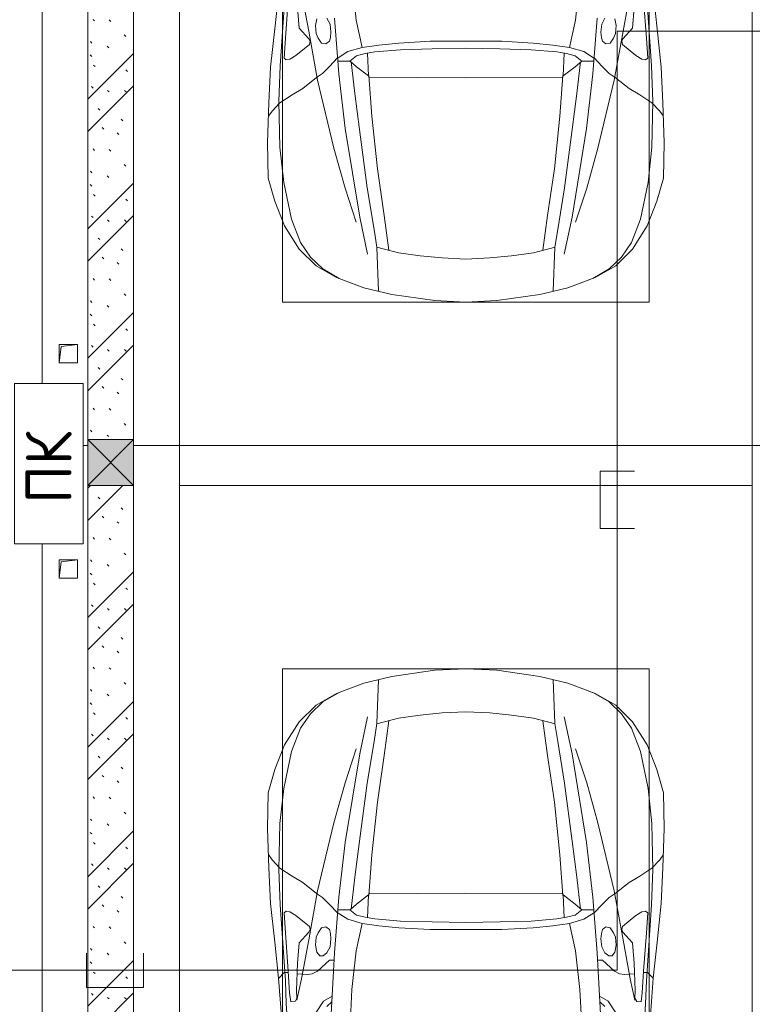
# Model space of a CAD drawing. Header units: millimetres. Extents: x -32229 to 169101, y -13689 to 125138.
# Tile 87 of 202: x 34838 to 38035, y 62085 to 66383. Entities that reach past the tile are written whole.
import ezdxf

# ---------------------------------------------------------------- set-up
doc = ezdxf.new("R2010")
doc.units = ezdxf.units.MM
for name, color, linetype, lineweight in [('A-____-NOTE-TEXT', 5, 'Continuous', 18), ('A-DETL-GENF-OTLN', 7, 'Continuous', 18), ('A-FLOR-____-OTLN', 7, 'Continuous', 18), ('A-GLAZ-____-MCUT', 7, 'Continuous', 9), ('A-GLAZ-____-OTLN', 7, 'Continuous', 18), ('A-WALL-____-PATT', 7, 'Continuous', 40), ('C-PRKG-____-OTLN', 7, 'Continuous', 18), ('I-WALL-____-MCUT', 7, 'Continuous', 40), ('M-EQPM-____-OTLN', 7, 'Continuous', 18)]:
    doc.layers.add(name, color=color, linetype=linetype, lineweight=lineweight)
doc.layers.add('A-DETL-____-OTLN', color=7, linetype='Continuous', lineweight=9, true_color=0x00a600)
doc.styles.add('GOST Common', font='GOST_Common.ttf', dxfattribs={"height": 200})

# ---------------------------------------------------------------- blocks, each defined once
blk = doc.blocks.new('АР_Машиноместо - 4900x2400_М__5300х2500_-V33--01 ЭМ')
at = {"layer": 'C-PRKG-____-OTLN', "color": 253, "lineweight": 13, "true_color": 0xaaaaaa}
blk.add_line((0, 0), (0, 4855), dxfattribs=at)
blk = doc.blocks.new('АР_Машиноместо - 4900x2400_М__5300х2500_-V35--01 ЭМ')
at = {"layer": 'C-PRKG-____-OTLN', "color": 253, "lineweight": 13, "true_color": 0xaaaaaa}
blk.add_line((0, 0), (0, -5045), dxfattribs=at)
blk = doc.blocks.new('АР_Машиноместо - 4900x2400_М__5300х2500_-V11--01 ЭМ')
at = {"layer": 'A-DETL-GENF-OTLN', "color": 254, "lineweight": 13, "true_color": 0xd4d4d4}
for p, q in [((439.5, -3468.5), (462, -3136.6)), ((752.8, -3099), (771.7, -3268.5)), ((1747.2, -3099), (1728.3, -3268.5)), ((2060.5, -3468.5), (2038, -3136.6)), ((532.7, -3145.9), (564, -3316.2)), ((1967.3, -3145.9), (1936, -3316.2)), ((771.7, -3268.5), (797.1, -3388.2)), ((1728.3, -3268.5), (1702.9, -3388.2)), ((564, -3316.2), (602.3, -3530.2)), ((1936, -3316.2), (1897.7, -3530.2)), ((797.1, -3388.2), (734.6, -3405.8)), ((870, -3377.1), (797.1, -3388.2)), ((957.1, -3368.9), (870, -3377.1)), ((1093.5, -3360.7), (957.1, -3368.9)), ((1250, -3360.7), (1093.5, -3360.7)), ((1250, -3360.7), (1406.5, -3360.7)), ((1406.5, -3360.7), (1542.9, -3368.9)), ((1542.9, -3368.9), (1630, -3377.1)), ((1630, -3377.1), (1702.9, -3388.2)), ((1702.9, -3388.2), (1765.4, -3405.8)), ((734.6, -3405.8), (688.5, -3435.5)), ((1765.4, -3405.8), (1811.5, -3435.5)), ((434.2, -3623.7), (439.5, -3468.5)), ((749.1, -3450.8), (765.5, -3589.1)), ((1750.9, -3450.8), (1734.5, -3589.1)), ((2065.8, -3623.7), (2060.5, -3468.5)), ((695.7, -3502.8), (723.2, -3741.5)), ((1804.3, -3502.8), (1776.8, -3741.5)), ((602.3, -3530.2), (673.6, -3827.1)), ((1897.7, -3530.2), (1826.4, -3827.1)), ((765.5, -3589.1), (785.7, -3746.6)), ((1734.5, -3589.1), (1714.3, -3746.6)), ((438.6, -3823.4), (434.2, -3623.7)), ((2061.4, -3823.4), (2065.8, -3623.7)), ((723.2, -3741.5), (786.9, -4128.3)), ((785.7, -3746.6), (819.4, -4000.8)), ((1714.3, -3746.6), (1680.6, -4000.8)), ((1776.8, -3741.5), (1713.1, -4128.3)), ((454.7, -3976.8), (438.6, -3823.4)), ((2045.3, -3976.8), (2061.4, -3823.4)), ((673.6, -3827.1), (722.7, -4001.8)), ((1826.4, -3827.1), (1777.3, -4001.8)), ((488.6, -4138.1), (454.7, -3976.8)), ((2011.4, -4138.1), (2045.3, -3976.8)), ((722.7, -4001.8), (771.7, -4149.8)), ((819.4, -4000.8), (849, -4182.8)), ((1680.6, -4000.8), (1651, -4182.8)), ((1777.3, -4001.8), (1728.3, -4149.8)), ((527.8, -4239.8), (488.6, -4138.1)), ((786.9, -4128.3), (821.1, -4289.8)), ((1713.1, -4128.3), (1678.9, -4289.8)), ((1972.2, -4239.8), (2011.4, -4138.1)), ((849, -4182.8), (861.2, -4260.3)), ((1651, -4182.8), (1638.8, -4260.3)), ((571.5, -4303.1), (527.8, -4239.8)), ((1928.5, -4303.1), (1972.2, -4239.8)), ((625, -4354.8), (571.5, -4303.1)), ((1875, -4354.8), (1928.5, -4303.1)), ((696.3, -4395.8), (625, -4354.8)), ((1803.7, -4395.8), (1875, -4354.8))]:
    blk.add_line(p, q, dxfattribs=at)
at = {"layer": 'A-DETL-GENF-OTLN', "color": 253, "lineweight": 13, "true_color": 0xaaaaaa}
for p, q in [((415.7, -3305.9), (432.8, -3149.3)), ((474.8, -3179.9), (462.2, -3347.3)), ((2025.2, -3179.9), (2037.8, -3347.3)), ((2084.3, -3305.9), (2067.1, -3148.3)), ((522.2, -3303.2), (515.3, -3213.7)), ((1977.8, -3303.2), (1984.7, -3213.7)), ((599.8, -3262.3), (593.6, -3292.5)), ((657.2, -3286.3), (643.2, -3259.9)), ((676.4, -3260.1), (695.7, -3502.8)), ((1823.6, -3260.1), (1804.3, -3502.8)), ((1842.8, -3286.3), (1856.8, -3259.9)), ((1900.2, -3262.3), (1906.4, -3292.5)), ((397.1, -3474.2), (415.7, -3305.9)), ((564.6, -3349.7), (522.2, -3303.2)), ((593.6, -3292.5), (597.1, -3327.4)), ((661.1, -3321.2), (657.2, -3286.3)), ((1838.9, -3321.2), (1842.8, -3286.3)), ((1906.4, -3292.5), (1902.9, -3327.4)), ((1935.4, -3349.7), (1977.8, -3303.2)), ((2102.9, -3474.2), (2084.3, -3305.9)), ((462.2, -3347.3), (456.6, -3434.5)), ((569.7, -3360.7), (564.6, -3349.7)), ((597.1, -3327.4), (605.2, -3346.8)), ((605.2, -3346.8), (620, -3369.3)), ((654.1, -3360.7), (658.7, -3344.5)), ((658.7, -3344.5), (661.1, -3321.2)), ((1841.3, -3344.5), (1838.9, -3321.2)), ((1845.9, -3360.7), (1841.3, -3344.5)), ((1894.8, -3346.8), (1880, -3369.3)), ((1902.9, -3327.4), (1894.8, -3346.8)), ((1930.3, -3360.7), (1935.4, -3349.7)), ((2037.8, -3347.3), (2043.4, -3434.5)), ((508, -3422.8), (566.8, -3375.1)), ((566.8, -3375.1), (569.7, -3360.7)), ((620, -3369.3), (638.7, -3372.5)), ((638.7, -3372.5), (654.1, -3360.7)), ((1102.5, -3394.3), (965.3, -3397.8)), ((1250, -3391.3), (1102.5, -3394.3)), ((1250, -3391.3), (1397.5, -3394.3)), ((1397.5, -3394.3), (1534.7, -3397.8)), ((1861.3, -3372.5), (1845.9, -3360.7)), ((1880, -3369.3), (1861.3, -3372.5)), ((1933.2, -3375.1), (1930.3, -3360.7)), ((1992, -3422.8), (1933.2, -3375.1)), ((456.6, -3434.5), (466.2, -3441.1)), ((481.5, -3439.1), (508, -3422.8)), ((690.2, -3433.7), (654.7, -3470.4)), ((773, -3424.2), (744.1, -3447.2)), ((811.1, -3414.8), (773, -3424.2)), ((853.3, -3407.2), (811.1, -3414.8)), ((825.6, -3512.1), (821, -3413)), ((965.3, -3397.8), (853.3, -3407.2)), ((1534.7, -3397.8), (1646.7, -3407.2)), ((1646.7, -3407.2), (1688.9, -3414.8)), ((1674.4, -3512.1), (1679, -3413)), ((1688.9, -3414.8), (1727, -3424.2)), ((1727, -3424.2), (1755.7, -3447)), ((1809.8, -3433.7), (1845.3, -3470.4)), ((2018.5, -3439.1), (1992, -3422.8)), ((2043.4, -3434.5), (2033.8, -3441.1)), ((390.2, -3630), (397.1, -3474.2)), ((466.2, -3441.1), (481.5, -3439.1)), ((654.7, -3470.4), (624.9, -3501.2)), ((744.1, -3447.2), (691.3, -3447.2)), ((744.3, -3447), (773.2, -3472.4)), ((773.2, -3472.4), (825.6, -3512.1)), ((1726.8, -3472.4), (1674.4, -3512.1)), ((1755.7, -3447), (1726.8, -3472.4)), ((1755.7, -3447.2), (1808.7, -3447.2)), ((1845.3, -3470.4), (1875.1, -3501.2)), ((2033.8, -3441.1), (2018.5, -3439.1)), ((2109.8, -3630), (2102.9, -3474.2)), ((598.3, -3518.6), (537.9, -3567)), ((624.9, -3501.2), (598.3, -3518.6)), ((840.1, -3687.8), (826.6, -3509.6)), ((1250, -3520.1), (827.2, -3517.2)), ((1250, -3520.1), (1672.8, -3517.2)), ((1659.9, -3687.8), (1673.4, -3509.6)), ((1875.1, -3501.2), (1901.7, -3518.6)), ((1901.7, -3518.6), (1962.1, -3567)), ((537.9, -3567), (491.4, -3594.2)), ((1962.1, -3567), (2008.6, -3594.2)), ((491.4, -3594.2), (438.6, -3629.8)), ((2008.6, -3594.2), (2061.4, -3629.8)), ((384, -3802.9), (390.2, -3630)), ((438.6, -3629.8), (403.8, -3665.5)), ((2061.4, -3629.8), (2096.2, -3665.5)), ((2116, -3802.9), (2109.8, -3630)), ((403.8, -3665.5), (388.1, -3688.4)), ((863.9, -3917.5), (840.1, -3687.8)), ((1636.1, -3917.5), (1659.9, -3687.8)), ((2096.2, -3665.5), (2111.9, -3688.4)), ((387.4, -3958.4), (384, -3802.9)), ((2112.6, -3958.4), (2116, -3802.9)), ((893.6, -4121.6), (863.9, -3917.5)), ((1606.4, -4121.6), (1636.1, -3917.5)), ((416.4, -4059.2), (387.4, -3958.4)), ((2083.6, -4059.2), (2112.6, -3958.4)), ((458.6, -4167), (416.4, -4059.2)), ((2041.4, -4167), (2083.6, -4059.2)), ((914, -4272.5), (893.6, -4121.6)), ((1586, -4272.5), (1606.4, -4121.6)), ((522.5, -4267.9), (458.6, -4167)), ((1977.5, -4267.9), (2041.4, -4167)), ((596.3, -4340.6), (522.5, -4267.9)), ((955.5, -4283.9), (861, -4259.4)), ((861.2, -4260.3), (869.3, -4451.1)), ((1050.4, -4297.3), (955.5, -4283.9)), ((1146, -4306.7), (1050.4, -4297.3)), ((1354, -4306.7), (1449.6, -4297.3)), ((1449.6, -4297.3), (1544.5, -4283.9)), ((1544.5, -4283.9), (1639, -4259.4)), ((1638.8, -4260.3), (1630.7, -4451.1)), ((1903.7, -4340.6), (1977.5, -4267.9)), ((686, -4391.6), (596.3, -4340.6)), ((1250, -4312), (1146, -4306.7)), ((1250, -4312), (1354, -4306.7)), ((1814, -4391.6), (1903.7, -4340.6)), ((804.4, -4436.7), (686, -4391.6)), ((1695.6, -4436.7), (1814, -4391.6)), ((927, -4466.6), (804.4, -4436.7)), ((1114.6, -4493), (927, -4466.6)), ((1385.4, -4493), (1573, -4466.6)), ((1573, -4466.6), (1695.6, -4436.7)), ((1250, -4500), (1114.6, -4493)), ((1250, -4500), (1385.4, -4493))]:
    blk.add_line(p, q, dxfattribs=at)
at = {"layer": 'C-PRKG-____-OTLN', "color": 253, "lineweight": 13, "true_color": 0xaaaaaa}
for p, q in [((0, 0), (0, -5300)), ((2500, 0), (2500, -5300)), ((450, -800), (450, -4500)), ((2050, -800), (2050, -4500)), ((450, -4500), (2050, -4500)), ((2500, -5300), (0, -5300))]:
    blk.add_line(p, q, dxfattribs=at)
blk = doc.blocks.new('АР_Машиноместо - 4900x2400_М__5300х2500_-3113489--01 ЭМ')
at = {"layer": 'A-DETL-GENF-OTLN', "color": 253, "lineweight": 13, "true_color": 0xaaaaaa}
for p, q in [((1114.6, 4493), (927, 4466.6)), ((1250, 4500), (1114.6, 4493)), ((1250, 4500), (1385.4, 4493)), ((1385.4, 4493), (1573, 4466.6)), ((804.4, 4436.7), (686, 4391.6)), ((927, 4466.6), (804.4, 4436.7)), ((861.2, 4260.3), (869.3, 4451.1)), ((1573, 4466.6), (1695.6, 4436.7)), ((1638.8, 4260.3), (1630.7, 4451.1)), ((1695.6, 4436.7), (1814, 4391.6)), ((686, 4391.6), (596.3, 4340.6)), ((1814, 4391.6), (1903.7, 4340.6)), ((596.3, 4340.6), (522.5, 4267.9)), ((1146, 4306.7), (1050.4, 4297.3)), ((1250, 4312), (1146, 4306.7)), ((1250, 4312), (1354, 4306.7)), ((1354, 4306.7), (1449.6, 4297.3)), ((1903.7, 4340.6), (1977.5, 4267.9)), ((522.5, 4267.9), (458.6, 4167)), ((955.5, 4283.9), (861, 4259.4)), ((914, 4272.5), (893.6, 4121.6)), ((1050.4, 4297.3), (955.5, 4283.9)), ((1449.6, 4297.3), (1544.5, 4283.9)), ((1544.5, 4283.9), (1639, 4259.4)), ((1586, 4272.5), (1606.4, 4121.6)), ((1977.5, 4267.9), (2041.4, 4167)), ((458.6, 4167), (416.4, 4059.2)), ((2041.4, 4167), (2083.6, 4059.2)), ((893.6, 4121.6), (863.9, 3917.5)), ((1606.4, 4121.6), (1636.1, 3917.5)), ((416.4, 4059.2), (387.4, 3958.4)), ((2083.6, 4059.2), (2112.6, 3958.4)), ((387.4, 3958.4), (384, 3802.9)), ((2112.6, 3958.4), (2116, 3802.9)), ((863.9, 3917.5), (840.1, 3687.8)), ((1636.1, 3917.5), (1659.9, 3687.8)), ((384, 3802.9), (390.2, 3630)), ((2116, 3802.9), (2109.8, 3630)), ((403.8, 3665.5), (388.1, 3688.4)), ((438.6, 3629.8), (403.8, 3665.5)), ((840.1, 3687.8), (826.6, 3509.6)), ((1659.9, 3687.8), (1673.4, 3509.6)), ((2061.4, 3629.8), (2096.2, 3665.5)), ((2096.2, 3665.5), (2111.9, 3688.4)), ((390.2, 3630), (397.1, 3474.2)), ((491.4, 3594.2), (438.6, 3629.8)), ((2008.6, 3594.2), (2061.4, 3629.8)), ((2109.8, 3630), (2102.9, 3474.2)), ((537.9, 3567), (491.4, 3594.2)), ((1962.1, 3567), (2008.6, 3594.2)), ((598.3, 3518.6), (537.9, 3567)), ((1901.7, 3518.6), (1962.1, 3567)), ((624.9, 3501.2), (598.3, 3518.6)), ((654.7, 3470.4), (624.9, 3501.2)), ((676.4, 3260.1), (695.7, 3502.8)), ((773.2, 3472.4), (825.6, 3512.1)), ((825.6, 3512.1), (821, 3413)), ((1250, 3520.1), (827.2, 3517.2)), ((1250, 3520.1), (1672.8, 3517.2)), ((1674.4, 3512.1), (1679, 3413)), ((1726.8, 3472.4), (1674.4, 3512.1)), ((1823.6, 3260.1), (1804.3, 3502.8)), ((1845.3, 3470.4), (1875.1, 3501.2)), ((1875.1, 3501.2), (1901.7, 3518.6)), ((397.1, 3474.2), (415.7, 3305.9)), ((456.6, 3434.5), (466.2, 3441.1)), ((466.2, 3441.1), (481.5, 3439.1)), ((481.5, 3439.1), (508, 3422.8)), ((690.2, 3433.7), (654.7, 3470.4)), ((744.1, 3447.2), (691.3, 3447.2)), ((773, 3424.2), (744.1, 3447.2)), ((744.3, 3447), (773.2, 3472.4)), ((1755.7, 3447), (1726.8, 3472.4)), ((1727, 3424.2), (1755.7, 3447)), ((1755.7, 3447.2), (1808.7, 3447.2)), ((1809.8, 3433.7), (1845.3, 3470.4)), ((2018.5, 3439.1), (1992, 3422.8)), ((2033.8, 3441.1), (2018.5, 3439.1)), ((2043.4, 3434.5), (2033.8, 3441.1)), ((2102.9, 3474.2), (2084.3, 3305.9)), ((462.2, 3347.3), (456.6, 3434.5)), ((508, 3422.8), (566.8, 3375.1)), ((811.1, 3414.8), (773, 3424.2)), ((853.3, 3407.2), (811.1, 3414.8)), ((965.3, 3397.8), (853.3, 3407.2)), ((1102.5, 3394.3), (965.3, 3397.8)), ((1397.5, 3394.3), (1534.7, 3397.8)), ((1534.7, 3397.8), (1646.7, 3407.2)), ((1646.7, 3407.2), (1688.9, 3414.8)), ((1688.9, 3414.8), (1727, 3424.2)), ((1992, 3422.8), (1933.2, 3375.1)), ((2037.8, 3347.3), (2043.4, 3434.5)), ((569.7, 3360.7), (564.6, 3349.7)), ((566.8, 3375.1), (569.7, 3360.7)), ((605.2, 3346.8), (620, 3369.3)), ((620, 3369.3), (638.7, 3372.5)), ((638.7, 3372.5), (654.1, 3360.7)), ((654.1, 3360.7), (658.7, 3344.5)), ((1250, 3391.3), (1102.5, 3394.3)), ((1250, 3391.3), (1397.5, 3394.3)), ((1845.9, 3360.7), (1841.3, 3344.5)), ((1861.3, 3372.5), (1845.9, 3360.7)), ((1880, 3369.3), (1861.3, 3372.5)), ((1894.8, 3346.8), (1880, 3369.3)), ((1933.2, 3375.1), (1930.3, 3360.7)), ((1930.3, 3360.7), (1935.4, 3349.7)), ((474.8, 3179.9), (462.2, 3347.3)), ((564.6, 3349.7), (522.2, 3303.2)), ((593.6, 3292.5), (597.1, 3327.4)), ((597.1, 3327.4), (605.2, 3346.8)), ((661.1, 3321.2), (657.2, 3286.3)), ((658.7, 3344.5), (661.1, 3321.2)), ((1841.3, 3344.5), (1838.9, 3321.2)), ((1838.9, 3321.2), (1842.8, 3286.3)), ((1902.9, 3327.4), (1894.8, 3346.8)), ((1906.4, 3292.5), (1902.9, 3327.4)), ((1935.4, 3349.7), (1977.8, 3303.2)), ((2025.2, 3179.9), (2037.8, 3347.3)), ((415.7, 3305.9), (432.8, 3149.3)), ((522.2, 3303.2), (515.3, 3213.7)), ((599.8, 3262.3), (593.6, 3292.5)), ((657.2, 3286.3), (643.2, 3259.9)), ((1842.8, 3286.3), (1856.8, 3259.9)), ((1900.2, 3262.3), (1906.4, 3292.5)), ((1977.8, 3303.2), (1984.7, 3213.7)), ((2084.3, 3305.9), (2067.1, 3148.3)), ((612.1, 3245.7), (599.8, 3262.3)), ((654.5, 3228.1), (601.7, 3179.4)), ((626.8, 3246.1), (612.1, 3245.7)), ((643.2, 3259.9), (626.8, 3246.1)), ((674.6, 3227.6), (654.5, 3228.1)), ((659.3, 2936), (676.4, 3260.1)), ((1840.7, 2936), (1823.6, 3260.1)), ((1825.4, 3227.6), (1845.5, 3228.1)), ((1845.5, 3228.1), (1898.3, 3179.4)), ((1856.8, 3259.9), (1873.2, 3246.1)), ((1873.2, 3246.1), (1887.9, 3245.7)), ((1887.9, 3245.7), (1900.2, 3262.3)), ((515.3, 3213.7), (510.9, 3094.6)), ((1984.7, 3213.7), (1989.1, 3094.6)), ((432.8, 3149.3), (446, 2964.8)), ((456.9, 3174.2), (432.9, 3148.3)), ((475.2, 3173.5), (456.9, 3174.2)), ((480.8, 3085), (474.8, 3179.9)), ((558.4, 3165.4), (513.6, 3168)), ((579.5, 3167.7), (558.4, 3165.4)), ((601.7, 3179.4), (579.5, 3167.7)), ((1898.3, 3179.4), (1920.5, 3167.7)), ((1920.5, 3167.7), (1941.6, 3165.4)), ((1941.6, 3165.4), (1986.4, 3168)), ((2019.2, 3085), (2025.2, 3179.9)), ((2024.8, 3173.5), (2043.1, 3174.2)), ((2043.1, 3174.2), (2067.1, 3148.3)), ((2067.2, 3149.3), (2054, 2964.8)), ((485.6, 3046.1), (480.8, 3085)), ((512.2, 3061.4), (504.5, 3046.6)), ((510.9, 3094.6), (512.2, 3061.4)), ((1989.1, 3094.6), (1987.8, 3061.4)), ((1987.8, 3061.4), (1995.5, 3046.6)), ((2014.4, 3046.1), (2019.2, 3085)), ((504.5, 3046.6), (485.6, 3046.1)), ((665.1, 3046.1), (643.6, 3024.6)), ((1834.9, 3046.1), (1856.4, 3024.6)), ((1995.5, 3046.6), (2014.4, 3046.1))]:
    blk.add_line(p, q, dxfattribs=at)
at = {"layer": 'A-DETL-GENF-OTLN', "color": 254, "lineweight": 13, "true_color": 0xd4d4d4}
for p, q in [((696.3, 4395.8), (625, 4354.8)), ((1803.7, 4395.8), (1875, 4354.8)), ((625, 4354.8), (571.5, 4303.1)), ((1875, 4354.8), (1928.5, 4303.1)), ((571.5, 4303.1), (527.8, 4239.8)), ((1928.5, 4303.1), (1972.2, 4239.8)), ((786.9, 4128.3), (821.1, 4289.8)), ((849, 4182.8), (861.2, 4260.3)), ((1651, 4182.8), (1638.8, 4260.3)), ((1713.1, 4128.3), (1678.9, 4289.8)), ((527.8, 4239.8), (488.6, 4138.1)), ((1972.2, 4239.8), (2011.4, 4138.1)), ((819.4, 4000.8), (849, 4182.8)), ((1680.6, 4000.8), (1651, 4182.8)), ((488.6, 4138.1), (454.7, 3976.8)), ((722.7, 4001.8), (771.7, 4149.8)), ((723.2, 3741.5), (786.9, 4128.3)), ((1776.8, 3741.5), (1713.1, 4128.3)), ((1777.3, 4001.8), (1728.3, 4149.8)), ((2011.4, 4138.1), (2045.3, 3976.8)), ((673.6, 3827.1), (722.7, 4001.8)), ((785.7, 3746.6), (819.4, 4000.8)), ((1714.3, 3746.6), (1680.6, 4000.8)), ((1826.4, 3827.1), (1777.3, 4001.8)), ((454.7, 3976.8), (438.6, 3823.4)), ((2045.3, 3976.8), (2061.4, 3823.4)), ((602.3, 3530.2), (673.6, 3827.1)), ((1897.7, 3530.2), (1826.4, 3827.1)), ((438.6, 3823.4), (434.2, 3623.7)), ((2061.4, 3823.4), (2065.8, 3623.7)), ((695.7, 3502.8), (723.2, 3741.5)), ((765.5, 3589.1), (785.7, 3746.6)), ((1734.5, 3589.1), (1714.3, 3746.6)), ((1804.3, 3502.8), (1776.8, 3741.5)), ((434.2, 3623.7), (439.5, 3468.5)), ((2065.8, 3623.7), (2060.5, 3468.5)), ((749.1, 3450.8), (765.5, 3589.1)), ((1750.9, 3450.8), (1734.5, 3589.1)), ((564, 3316.2), (602.3, 3530.2)), ((1936, 3316.2), (1897.7, 3530.2)), ((439.5, 3468.5), (462, 3136.6)), ((2060.5, 3468.5), (2038, 3136.6)), ((734.6, 3405.8), (688.5, 3435.5)), ((797.1, 3388.2), (734.6, 3405.8)), ((1702.9, 3388.2), (1765.4, 3405.8)), ((1765.4, 3405.8), (1811.5, 3435.5)), ((771.7, 3268.5), (797.1, 3388.2)), ((870, 3377.1), (797.1, 3388.2)), ((957.1, 3368.9), (870, 3377.1)), ((1093.5, 3360.7), (957.1, 3368.9)), ((1250, 3360.7), (1093.5, 3360.7)), ((1250, 3360.7), (1406.5, 3360.7)), ((1406.5, 3360.7), (1542.9, 3368.9)), ((1542.9, 3368.9), (1630, 3377.1)), ((1630, 3377.1), (1702.9, 3388.2)), ((1728.3, 3268.5), (1702.9, 3388.2)), ((532.7, 3145.9), (564, 3316.2)), ((1967.3, 3145.9), (1936, 3316.2)), ((752.8, 3099), (771.7, 3268.5)), ((1747.2, 3099), (1728.3, 3268.5)), ((512.5, 3053.2), (532.7, 3145.9)), ((1987.5, 3053.2), (1967.3, 3145.9)), ((462, 3136.6), (466.3, 3036.3)), ((737.8, 2818.3), (752.8, 3099)), ((1762.2, 2818.3), (1747.2, 3099)), ((2038, 3136.6), (2033.7, 3036.3)), ((629, 3048.1), (666.7, 3069.7)), ((1871, 3048.1), (1833.3, 3069.7)), ((466.3, 3036.3), (473.9, 2913.7)), ((595.2, 2997.9), (629, 3048.1)), ((1904.8, 2997.9), (1871, 3048.1)), ((2033.7, 3036.3), (2026.1, 2913.7))]:
    blk.add_line(p, q, dxfattribs=at)
at = {"layer": 'C-PRKG-____-OTLN', "color": 253, "lineweight": 13, "true_color": 0xaaaaaa}
for p, q in [((2500, 5300), (0, 5300)), ((0, 0), (0, 5300)), ((2500, 0), (2500, 5300)), ((450, 4500), (2050, 4500)), ((450, 800), (450, 4500)), ((2050, 800), (2050, 4500))]:
    blk.add_line(p, q, dxfattribs=at)
blk = doc.blocks.new('АР_Отверстие прямоугольное - ЭОМ-3133633--01 ЭМ')
at = {"layer": 'A-GLAZ-____-OTLN', "lineweight": 13, "true_color": 0xf0f0f0}
blk.add_hatch(color=7, dxfattribs=at).paths.add_polyline_path([(225, 100), (25, 100), (25, -100), (225, -100), (225, 100)])
at = {"layer": 'A-GLAZ-____-MCUT', "color": 253, "lineweight": 13, "true_color": 0xaaaaaa}
for p, q in [((25, 100), (25, -100)), ((225, 100), (225, -100))]:
    blk.add_line(p, q, dxfattribs=at)
at = {"layer": 'A-GLAZ-____-OTLN', "color": 253, "lineweight": 5, "true_color": 0xaaaaaa}
for p, q in [((225, 100), (25, -100)), ((25, 100), (225, -100))]:
    blk.add_line(p, q, dxfattribs=at)
at = {"layer": 'A-GLAZ-____-OTLN', "color": 253, "lineweight": 13, "true_color": 0xaaaaaa}
for p, q in [((225, 100), (25, 100)), ((25, 100), (25, -100)), ((225, -100), (225, 100)), ((25, -100), (225, -100))]:
    blk.add_line(p, q, dxfattribs=at)
blk = doc.blocks.new('АР_Канал вертикальный прямоугольный - ПК-3224519--01 ЭМ')
at = {"layer": 'M-EQPM-____-OTLN', "color": 253, "lineweight": 13, "true_color": 0xaaaaaa}
for p, q in [((350, 150), (-350, 150)), ((-350, 150), (-350, -150)), ((-350, -150), (-350, 150)), ((-350, 150), (350, 150)), ((350, -150), (350, 150)), ((350, 150), (350, -150)), ((-350, -150), (350, -150)), ((350, -150), (-350, -150))]:
    blk.add_line(p, q, dxfattribs=at)
blk = doc.blocks.new('АР_Канал вертикальный прямоугольный - АПТ-5386077--01 ЭМ')
at = {"layer": 'M-EQPM-____-OTLN', "color": 253, "lineweight": 13, "true_color": 0xaaaaaa}
for p, q in [((40, 40), (-40, 40)), ((-40, 40), (-40, -40)), ((40, 40), (-40, 40)), ((-40, 40), (-40, -40)), ((-40, -40), (-40, 40)), ((-40, 40), (40, 40)), ((-40, -40), (-32, 32)), ((-40, -40), (-32, 32)), ((-32, 32), (40, 40)), ((-32, 32), (40, 40)), ((40, -40), (40, 40)), ((40, 40), (40, -40)), ((-40, -40), (40, -40)), ((40, -40), (-40, -40))]:
    blk.add_line(p, q, dxfattribs=at)
blk = doc.blocks.new('Наметкина 10_РД_АР_П_отсоединено_rvt-1--01 ЭМ')
at = {"layer": 'A-WALL-____-PATT', "lineweight": 5, "true_color": 0xaaaaaa}
h = blk.add_hatch(dxfattribs=at)
h.set_pattern_fill('FP_6', color=253, style=0, pattern_type=2)
h.set_pattern_definition([(135, (300.56, 377.28), (-565.6854, 6e-14), [10, -790]), (135, (349.8, 474.73), (-565.6854, 6e-14), [10, -790]), (135, (423.93, 473.06), (-565.6854, 6e-14), [10, -790]), (135, (229.92, 447.9), (-565.6854, 6e-14), [10, -790]), (135, (155.08, 447.9), (-565.6854, 6e-14), [10, -790]), (135, (114.9, 369.03), (-565.6854, 6e-14), [10, -790]), (135, (132.43, 285.8), (-565.6854, 6e-14), [10, -790]), (135, (214.66, 322), (-565.6854, 6e-14), [10, -790]), (135, (198.16, 261.88), (-565.6854, 6e-14), [10, -790]), (135, (45.2, 272.9), (-565.6854, 6e-14), [10, -790]), (135, (42.32, 336.16), (-565.6854, 6e-14), [10, -790]), (135, (92.26, 192.24), (-565.6854, 6e-14), [10, -790]), (135, (7.07, 149.2), (-565.6854, 6e-14), [10, -790]), (135, (80.6, 95.1), (-565.6854, 6e-14), [10, -790]), (135, (79.53, 36.94), (-565.6854, 6e-14), [10, -790]), (135, (153.87, 74.56), (-565.6854, 6e-14), [10, -790]), (135, (228.35, 124.8), (-565.6854, 6e-14), [10, -790]), (135, (279.75, 180.4), (-565.6854, 6e-14), [10, -790]), (135, (282.9, 31.63), (-565.6854, 6e-14), [10, -790]), (135, (377.38, 53.45), (-565.6854, 6e-14), [10, -790]), (135, (352.28, 102.7), (-565.6854, 6e-14), [10, -790]), (135, (354.05, 0), (-565.6854, 6e-14), [10, -790]), (135, (553.23, 16.45), (-565.6854, 6e-14), [10, -790]), (135, (542.38, 63.45), (-565.6854, 6e-14), [10, -790]), (135, (536.58, 239.3), (-565.6854, 6e-14), [10, -790]), (135, (475.85, 203.9), (-565.6854, 6e-14), [10, -790]), (135, (475.85, 316.54), (-565.6854, 6e-14), [10, -790]), (135, (520.8, 408.7), (-565.6854, 6e-14), [10, -790]), (135, (551.1, 470.8), (-565.6854, 6e-14), [10, -790]), (135, (235.25, 537.93), (-565.6854, 6e-14), [10, -790]), (135, (407.25, 547.65), (-565.6854, 6e-14), [10, -790]), (135, (94.5, 558.6), (-565.6854, 6e-14), [10, -790]), (135, (46.4, 532.3), (-565.6854, 6e-14), [10, -790]), (135, (85.56, 465.04), (-565.6854, 6e-14), [10, -790]), (135, (355.53, 181.14), (-565.6854, 6e-14), [10, -790]), (135, (362.23, 243.6), (-565.6854, 6e-14), [10, -790]), (135, (413.45, 344.1), (-565.6854, 6e-14), [10, -790]), (135, (286.3, 273.25), (-565.6854, 6e-14), [10, -790]), (135, (423.02, 263.72), (-565.6854, 6e-14), [10, -790]), (135, (162.94, 190.2), (-565.6854, 6e-14), [10, -790]), (135, (470.25, 120.93), (-565.6854, 6e-14), [10, -790]), (135, (484.48, 9.78), (-565.6854, 6e-14), [10, -790]), (45, (0, 212.13), (-565.6854, 0), []), (45, (212.13, 0), (-565.6854, 0), []), (45, (353.55, 0), (-565.6854, 0), []), (45, (0, 353.55), (-565.6854, 0), [])])
h.paths.add_polyline_path([(35335.3, 61150), (35335.3, 61150), (35335.3, 64350), (35135.3, 64350), (35135.3, 61150)])
h.paths.add_polyline_path([(35274.5, 64550), (35335.3, 64550), (35335.3, 68150), (35135.3, 68150), (35136, 64550), (35219.3, 64550)])
at = {"layer": 'A-FLOR-____-OTLN', "color": 253, "lineweight": 13, "true_color": 0xaaaaaa}
for p, q in [((35135.3, 64525), (35115.3, 64525)), ((42935.3, 64525), (35335.3, 64525))]:
    blk.add_line(p, q, dxfattribs=at)
at = {"layer": 'I-WALL-____-MCUT', "color": 253, "lineweight": 13, "true_color": 0xaaaaaa}
for p, q in [((35135.3, 68150), (35135.3, 64550)), ((35335.3, 64550), (35335.3, 68150)), ((35135.3, 64550), (35135.3, 64350)), ((35335.3, 64350), (35335.3, 64550)), ((35135.3, 64350), (35135.3, 61150)), ((35335.3, 61150), (35335.3, 64350))]:
    blk.add_line(p, q, dxfattribs=at)
at = {"layer": 'A-GLAZ-____-OTLN', "color": 253, "lineweight": 13, "true_color": 0xaaaaaa, "rotation": 269.9999999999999}
blk.add_blockref('АР_Отверстие прямоугольное - ЭОМ-3133633--01 ЭМ', (35235.3, 64575), dxfattribs=at)
at = {"layer": 'C-PRKG-____-OTLN', "color": 253, "lineweight": 13, "true_color": 0xaaaaaa, "rotation": 180}
for name, p in [('АР_Машиноместо - 4900x2400_М__5300х2500_-V33--01 ЭМ', (34935.3, 69650)), ('АР_Машиноместо - 4900x2400_М__5300х2500_-V35--01 ЭМ', (34935.3, 59050))]:
    blk.add_blockref(name, p, dxfattribs=at)
at = {"layer": 'C-PRKG-____-OTLN', "color": 253, "lineweight": 13, "true_color": 0xaaaaaa}
for name, p in [('АР_Машиноместо - 4900x2400_М__5300х2500_-V11--01 ЭМ', (35535.3, 69650)), ('АР_Машиноместо - 4900x2400_М__5300х2500_-3113489--01 ЭМ', (35535.3, 59050))]:
    blk.add_blockref(name, p, dxfattribs=at)
at = {"layer": 'M-EQPM-____-OTLN', "color": 253, "lineweight": 13, "true_color": 0xaaaaaa}
for p in [(35050.3, 64925), (35050.3, 63985)]:
    blk.add_blockref('АР_Канал вертикальный прямоугольный - АПТ-5386077--01 ЭМ', p, dxfattribs=at)
at = {"layer": 'M-EQPM-____-OTLN', "color": 253, "lineweight": 13, "true_color": 0xaaaaaa, "rotation": 270}
blk.add_blockref('АР_Канал вертикальный прямоугольный - ПК-3224519--01 ЭМ', (34965.3, 64445), dxfattribs=at)
at = {"layer": 'A-____-NOTE-TEXT', "color": 253, "lineweight": 5, "true_color": 0xaaaaaa, "insert": (34864.1, 64270.2), "char_height": 200, "width": 384.81, "attachment_point": 1, "rotation": 90, "style": 'GOST Common'}
blk.add_mtext('ПК', dxfattribs=at)

msp = doc.modelspace()

# ---------------------------------------------------------------- linework, layer by layer
at = {"layer": 'A-DETL-____-OTLN', "color": 5, "true_color": 0x0000ff}
for p, q in [((37445.9, 62233.6), (37445.9, 66333.6)), ((37445.9, 66333.6), (45333.5, 66333.6)), ((37520.9, 64412.2), (37370.9, 64412.2)), ((37370.9, 64412.2), (37370.9, 64162.2)), ((37370.9, 64162.2), (37520.9, 64162.2)), ((35128.9, 62308.6), (35128.9, 62158.6)), ((35378.9, 62158.6), (35378.9, 62308.6)), ((-2019.1, 62233.6), (37445.9, 62233.6)), ((35128.9, 62158.6), (35378.9, 62158.6))]:
    msp.add_line(p, q, dxfattribs=at)

# ---------------------------------------------------------------- block references
at = {"lineweight": 5}
msp.add_blockref('Наметкина 10_РД_АР_П_отсоединено_rvt-1--01 ЭМ', (0, 0), dxfattribs=at)

doc.saveas('drawing.dxf')
